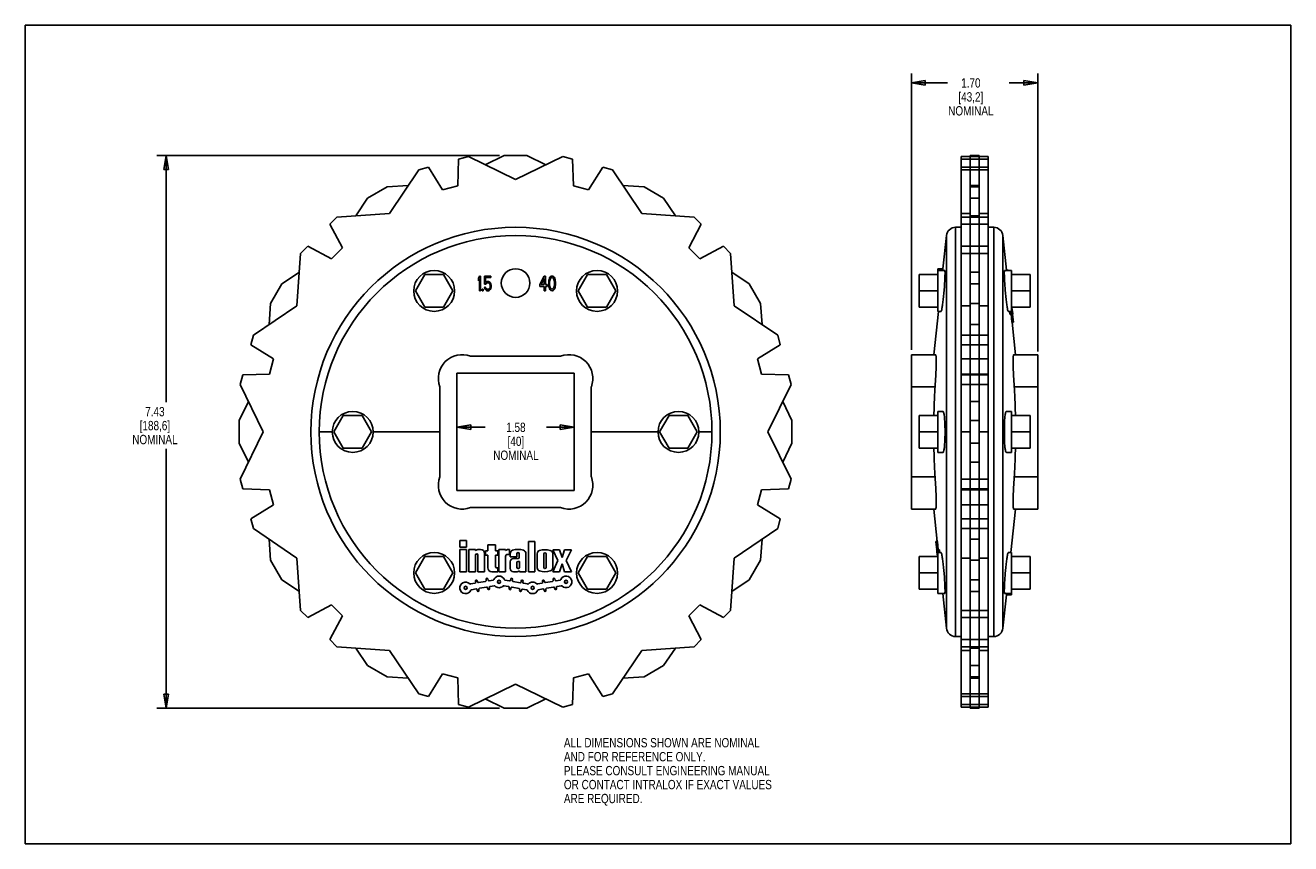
# Model space of a CAD drawing. Header units: inches. Extents: x 0 to 17, y 0 to 11.
import ezdxf

# ---------------------------------------------------------------- set-up
doc = ezdxf.new("R2010")
doc.units = ezdxf.units.IN
doc.header["$LTSCALE"] = 0.935
doc.header["$MEASUREMENT"] = 0
doc.layers.get('0').update_dxf_attribs({"linetype": 'CONTINUOUS'})
doc.layers.add('ALL_FEATURES', color=7, linetype='CONTINUOUS')
doc.layers.add('LOGO', color=7, linetype='CONTINUOUS')
doc.styles.get("Standard").update_dxf_attribs({"font": 'txt', "width": 0.8})
doc.dimstyles.new('DIMSTYLE_1', dxfattribs={"dimtxt": 0.125, "dimasz": 0.1875, "dimexe": 0.18, "dimexo": 0.0625, "dimgap": 0.09, "dimtad": 0, "dimtih": 1, "dimtoh": 1, "dimzin": 4, "dimdsep": 46, "dimtxsty": 'STANDARD', "dimblk": 'CLOSED', "dimblk1": 'CLOSED', "dimblk2": 'CLOSED', "dimcen": 0.09, "dimadec": 0, "dimazin": 0, "dimtp": 0.01, "dimtm": 0.01, "dimtfac": 1, "dimtofl": 0, "dimtmove": 0, "dimatfit": 3, "dimldrblk": 'CLOSED', "dimfxl": 1, "dimtolj": 1, "dimtzin": 4, "dimarcsym": 0})

# ---------------------------------------------------------------- blocks, each defined once
blk = doc.blocks.new('_CLOSED')
at = {"color": 0, "linetype": 'BYBLOCK'}
for p, q in [((0, 0), (-1, 0.167)), ((-1, 0.167), (-1, -0.167)), ((-1, -0.167), (0, 0)), ((-1, 0), (0, 0))]:
    blk.add_line(p, q, dxfattribs=at)
blk = doc.blocks.new('*D0')
at = {"color": 3, "linetype": 'CONTINUOUS'}
for p, q in [((5.799, 6.26), (5.799, 5.472)), ((7.374, 6.26), (7.374, 5.472)), ((5.799, 5.597), (6.178, 5.597)), ((7.374, 5.597), (7.003, 5.597))]:
    blk.add_line(p, q, dxfattribs=at)
at = {"color": 3, "linetype": 'CONTINUOUS', "xscale": 0.1875, "yscale": 0.1875, "zscale": 0.1875, "rotation": 180}
blk.add_blockref('_CLOSED', (5.799, 5.597), dxfattribs=at)
at = {"color": 3, "linetype": 'CONTINUOUS', "xscale": 0.1875, "yscale": 0.1875, "zscale": 0.1875}
blk.add_blockref('_CLOSED', (7.374, 5.597), dxfattribs=at)
at = {"color": 3, "linetype": 'CONTINUOUS', "insert": (6.591, 5.659), "char_height": 0.125, "width": 0.7, "attachment_point": 2, "line_spacing_factor": 0.9}
blk.add_mtext('1.58\\P[40]\\PNOMINAL', dxfattribs=at)
blk = doc.blocks.new('*D1')
at = {"color": 3, "linetype": 'CONTINUOUS'}
for p, q in [((6.372, 9.249), (1.766, 9.249)), ((1.891, 9.249), (1.891, 5.933)), ((1.891, 1.822), (1.891, 5.308)), ((6.372, 1.822), (1.766, 1.822))]:
    blk.add_line(p, q, dxfattribs=at)
at = {"color": 3, "linetype": 'CONTINUOUS', "xscale": 0.1875, "yscale": 0.1875, "zscale": 0.1875}
for p, rotation in [((1.891, 9.249), 90), ((1.891, 1.822), 270)]:
    blk.add_blockref('_CLOSED', p, dxfattribs=dict(at, rotation=rotation))
at = {"color": 3, "linetype": 'CONTINUOUS', "insert": (1.741, 5.87), "char_height": 0.125, "width": 0.7, "attachment_point": 2, "line_spacing_factor": 0.9}
blk.add_mtext('7.43\\P[188,6]\\PNOMINAL', dxfattribs=at)
blk = doc.blocks.new('*D2')
at = {"color": 3, "linetype": 'CONTINUOUS'}
for p, q in [((11.904, 6.636), (11.904, 10.351)), ((11.904, 10.226), (12.391, 10.226)), ((13.604, 10.226), (13.216, 10.226)), ((13.604, 6.615), (13.604, 10.351))]:
    blk.add_line(p, q, dxfattribs=at)
at = {"color": 3, "linetype": 'CONTINUOUS', "xscale": 0.1875, "yscale": 0.1875, "zscale": 0.1875, "rotation": 180}
blk.add_blockref('_CLOSED', (11.904, 10.226), dxfattribs=at)
at = {"color": 3, "linetype": 'CONTINUOUS', "xscale": 0.1875, "yscale": 0.1875, "zscale": 0.1875}
blk.add_blockref('_CLOSED', (13.604, 10.226), dxfattribs=at)
at = {"color": 3, "linetype": 'CONTINUOUS', "insert": (12.703, 10.288), "char_height": 0.125, "width": 0.7, "attachment_point": 2, "line_spacing_factor": 0.9}
blk.add_mtext('1.70\\P[43,2]\\PNOMINAL', dxfattribs=at)

msp = doc.modelspace()

# ---------------------------------------------------------------- linework, layer by layer
at = {"color": 7, "linetype": 'CONTINUOUS'}
for p, q in [((0, 0), (0, 11)), ((0, 11), (17, 11)), ((17, 0), (17, 11)), ((5.809, 8.841), (5.822, 9.201)), ((5.822, 9.201), (5.952, 9.236)), ((6.587, 8.926), (5.952, 9.236)), ((6.18, 9.124), (6.435, 9.249)), ((6.738, 9.249), (6.435, 9.249)), ((7.222, 9.236), (6.587, 8.926)), ((6.738, 9.249), (6.993, 9.124)), ((7.222, 9.236), (7.351, 9.201)), ((7.351, 9.201), (7.364, 8.841)), ((12.574, 6.312), (12.574, 9.236)), ((12.574, 9.236), (12.934, 9.236)), ((12.574, 9.201), (12.934, 9.201)), ((12.694, 6.312), (12.694, 9.249)), ((12.814, 9.249), (12.694, 9.249)), ((12.814, 6.312), (12.814, 9.249)), ((12.934, 9.236), (12.934, 6.312)), ((5.286, 9.057), (4.891, 8.472)), ((5.286, 9.057), (5.416, 9.092)), ((5.416, 9.092), (5.607, 8.787)), ((7.566, 8.787), (7.757, 9.092)), ((7.757, 9.092), (7.887, 9.057)), ((8.282, 8.472), (7.887, 9.057)), ((12.574, 9.092), (12.934, 9.092)), ((12.574, 9.057), (12.934, 9.057)), ((4.861, 8.827), (5.144, 8.847)), ((5.809, 8.841), (5.607, 8.787)), ((7.566, 8.787), (7.364, 8.841)), ((8.029, 8.847), (8.312, 8.827)), ((12.694, 8.847), (12.814, 8.847)), ((4.44, 8.44), (4.598, 8.675)), ((4.861, 8.827), (4.598, 8.675)), ((8.575, 8.675), (8.312, 8.827)), ((8.575, 8.675), (8.733, 8.44)), ((12.814, 8.827), (12.694, 8.827)), ((12.814, 8.675), (12.694, 8.675)), ((4.092, 8.328), (4.186, 8.422)), ((4.891, 8.472), (4.186, 8.422)), ((8.987, 8.422), (8.282, 8.472)), ((8.987, 8.422), (9.081, 8.328)), ((12.574, 8.472), (12.694, 8.472)), ((12.574, 8.422), (12.934, 8.422)), ((12.694, 8.44), (12.814, 8.44)), ((12.814, 8.472), (12.934, 8.472)), ((4.261, 8.01), (4.092, 8.328)), ((9.081, 8.328), (8.912, 8.01)), ((12.328, 7.728), (12.375, 8.173)), ((12.375, 2.897), (12.375, 8.173)), ((12.499, 2.785), (12.499, 8.285)), ((12.499, 8.285), (12.574, 8.285)), ((12.574, 8.328), (12.934, 8.328)), ((13.01, 8.285), (12.934, 8.285)), ((13.01, 2.785), (13.01, 8.285)), ((13.134, 2.897), (13.134, 8.173)), ((13.183, 7.709), (13.134, 8.173)), ((3.699, 7.935), (3.794, 8.03)), ((3.794, 8.03), (4.112, 7.861)), ((4.261, 8.01), (4.112, 7.861)), ((9.061, 7.861), (8.912, 8.01)), ((9.061, 7.861), (9.379, 8.03)), ((9.379, 8.03), (9.474, 7.935)), ((12.574, 8.03), (12.934, 8.03)), ((3.699, 7.935), (3.65, 7.231)), ((9.523, 7.231), (9.474, 7.935)), ((12.574, 7.935), (12.934, 7.935)), ((3.446, 7.523), (3.682, 7.682)), ((9.491, 7.682), (9.727, 7.523)), ((12.259, 7.155), (12.259, 7.705)), ((12.353, 7.705), (12.259, 7.705)), ((12.694, 7.682), (12.814, 7.682)), ((3.446, 7.523), (3.295, 7.261)), ((5.366, 7.649), (5.24, 7.43)), ((5.619, 7.649), (5.366, 7.649)), ((5.745, 7.43), (5.619, 7.649)), ((6.087, 7.601), (6.102, 7.63)), ((6.087, 7.566), (6.087, 7.601)), ((6.087, 7.566), (6.102, 7.596)), ((6.102, 7.63), (6.117, 7.63)), ((6.102, 7.43), (6.102, 7.596)), ((6.117, 7.43), (6.117, 7.63)), ((6.169, 7.52), (6.169, 7.63)), ((6.169, 7.63), (6.254, 7.63)), ((6.169, 7.52), (6.187, 7.52)), ((6.169, 7.481), (6.174, 7.464)), ((6.169, 7.481), (6.184, 7.481)), ((6.182, 7.541), (6.182, 7.609)), ((6.182, 7.609), (6.254, 7.609)), ((6.182, 7.541), (6.194, 7.554)), ((6.184, 7.481), (6.189, 7.464)), ((6.187, 7.52), (6.197, 7.532)), ((6.194, 7.554), (6.207, 7.558)), ((6.197, 7.532), (6.207, 7.537)), ((6.207, 7.558), (6.222, 7.558)), ((6.207, 7.537), (6.222, 7.537)), ((6.222, 7.558), (6.234, 7.554)), ((6.222, 7.537), (6.232, 7.532)), ((6.232, 7.532), (6.239, 7.524)), ((6.234, 7.554), (6.247, 7.541)), ((6.239, 7.524), (6.244, 7.511)), ((6.244, 7.511), (6.247, 7.498)), ((6.244, 7.477), (6.247, 7.49)), ((6.247, 7.541), (6.254, 7.524)), ((6.247, 7.49), (6.247, 7.498)), ((6.254, 7.609), (6.254, 7.63)), ((6.254, 7.524), (6.259, 7.503)), ((6.254, 7.464), (6.259, 7.486)), ((6.259, 7.486), (6.259, 7.503)), ((6.912, 7.515), (6.972, 7.63)), ((6.912, 7.515), (6.912, 7.49)), ((6.912, 7.49), (6.972, 7.49)), ((6.929, 7.515), (6.972, 7.596)), ((6.929, 7.515), (6.972, 7.515)), ((6.972, 7.63), (6.987, 7.63)), ((6.972, 7.596), (6.972, 7.515)), ((6.972, 7.49), (6.972, 7.43)), ((6.987, 7.63), (6.987, 7.515)), ((6.987, 7.515), (7.012, 7.515)), ((6.987, 7.49), (6.987, 7.43)), ((6.987, 7.49), (7.012, 7.49)), ((7.012, 7.515), (7.012, 7.49)), ((7.034, 7.571), (7.032, 7.549)), ((7.032, 7.549), (7.032, 7.511)), ((7.032, 7.511), (7.034, 7.49)), ((7.037, 7.583), (7.034, 7.571)), ((7.034, 7.49), (7.037, 7.477)), ((7.037, 7.583), (7.042, 7.601)), ((7.042, 7.601), (7.049, 7.613)), ((7.047, 7.571), (7.044, 7.545)), ((7.044, 7.545), (7.044, 7.515)), ((7.044, 7.515), (7.047, 7.49)), ((7.047, 7.571), (7.057, 7.596)), ((7.047, 7.49), (7.057, 7.464)), ((7.049, 7.613), (7.062, 7.626)), ((7.057, 7.596), (7.064, 7.605)), ((7.062, 7.626), (7.077, 7.63)), ((7.064, 7.605), (7.077, 7.609)), ((7.077, 7.63), (7.092, 7.626)), ((7.077, 7.609), (7.089, 7.605)), ((7.089, 7.605), (7.097, 7.596)), ((7.092, 7.626), (7.104, 7.613)), ((7.097, 7.596), (7.107, 7.571)), ((7.097, 7.464), (7.107, 7.49)), ((7.104, 7.613), (7.112, 7.601)), ((7.107, 7.571), (7.109, 7.545)), ((7.109, 7.515), (7.107, 7.49)), ((7.109, 7.545), (7.109, 7.515)), ((7.112, 7.601), (7.117, 7.583)), ((7.117, 7.583), (7.119, 7.571)), ((7.119, 7.49), (7.117, 7.477)), ((7.119, 7.571), (7.122, 7.549)), ((7.122, 7.511), (7.119, 7.49)), ((7.122, 7.549), (7.122, 7.511)), ((7.554, 7.649), (7.428, 7.43)), ((7.807, 7.649), (7.554, 7.649)), ((7.933, 7.43), (7.807, 7.649)), ((9.878, 7.261), (9.727, 7.523)), ((12.009, 7.212), (12.009, 7.649)), ((12.814, 7.523), (12.694, 7.523)), ((13.499, 7.212), (13.499, 7.649)), ((5.24, 7.43), (5.366, 7.212)), ((5.619, 7.212), (5.745, 7.43)), ((6.102, 7.43), (6.117, 7.43)), ((6.137, 7.43), (6.137, 7.452)), ((6.137, 7.452), (6.149, 7.452)), ((6.137, 7.43), (6.149, 7.43)), ((6.149, 7.43), (6.149, 7.452)), ((6.174, 7.464), (6.182, 7.447)), ((6.182, 7.447), (6.194, 7.435)), ((6.189, 7.464), (6.197, 7.456)), ((6.194, 7.435), (6.207, 7.43)), ((6.197, 7.456), (6.207, 7.452)), ((6.207, 7.452), (6.222, 7.452)), ((6.207, 7.43), (6.222, 7.43)), ((6.222, 7.452), (6.232, 7.456)), ((6.222, 7.43), (6.234, 7.435)), ((6.232, 7.456), (6.239, 7.464)), ((6.234, 7.435), (6.247, 7.447)), ((6.239, 7.464), (6.244, 7.477)), ((6.247, 7.447), (6.254, 7.464)), ((6.972, 7.43), (6.987, 7.43)), ((7.037, 7.477), (7.042, 7.46)), ((7.042, 7.46), (7.049, 7.447)), ((7.049, 7.447), (7.062, 7.435)), ((7.057, 7.464), (7.064, 7.456)), ((7.062, 7.435), (7.077, 7.43)), ((7.064, 7.456), (7.077, 7.452)), ((7.077, 7.452), (7.089, 7.456)), ((7.077, 7.43), (7.092, 7.435)), ((7.089, 7.456), (7.097, 7.464)), ((7.092, 7.435), (7.104, 7.447)), ((7.104, 7.447), (7.112, 7.46)), ((7.112, 7.46), (7.117, 7.477)), ((7.428, 7.43), (7.554, 7.212)), ((7.807, 7.212), (7.933, 7.43)), ((3.65, 7.231), (3.064, 6.836)), ((3.275, 6.978), (3.295, 7.261)), ((5.366, 7.212), (5.619, 7.212)), ((7.554, 7.212), (7.807, 7.212)), ((10.109, 6.836), (9.523, 7.231)), ((9.878, 7.261), (9.898, 6.978)), ((12.206, 6.573), (12.268, 7.155)), ((12.303, 7.155), (12.259, 7.155)), ((12.574, 7.231), (12.694, 7.231)), ((12.814, 7.261), (12.694, 7.261)), ((12.814, 7.231), (12.934, 7.231)), ((12.694, 6.978), (12.814, 6.978)), ((13.302, 6.573), (13.256, 7.011)), ((3.03, 6.706), (3.064, 6.836)), ((10.109, 6.836), (10.143, 6.706)), ((12.574, 6.836), (12.934, 6.836)), ((3.335, 6.515), (3.03, 6.706)), ((10.143, 6.706), (9.838, 6.515)), ((12.574, 6.706), (12.934, 6.706)), ((3.335, 6.515), (3.281, 6.312)), ((7.192, 6.553), (5.981, 6.553)), ((9.892, 6.312), (9.838, 6.515)), ((11.904, 4.497), (11.904, 6.573)), ((12.23, 6.573), (11.904, 6.573)), ((12.574, 6.515), (12.934, 6.515)), ((13.279, 6.573), (13.604, 6.573)), ((13.604, 6.573), (13.604, 4.497)), ((2.886, 6.17), (2.921, 6.3)), ((2.921, 6.3), (3.281, 6.312)), ((5.799, 6.323), (5.799, 4.748)), ((7.374, 6.323), (5.799, 6.323)), ((7.374, 4.748), (7.374, 6.323)), ((2.886, 6.17), (3.196, 5.535)), ((5.569, 6.141), (5.569, 4.93)), ((7.604, 4.93), (7.604, 6.141)), ((9.977, 5.535), (10.287, 6.17)), ((12.222, 6.141), (11.904, 6.141)), ((12.574, 4.9), (12.574, 6.17)), ((12.694, 6.17), (12.694, 5.942)), ((12.814, 5.942), (12.814, 6.17)), ((12.934, 6.17), (12.934, 4.9)), ((13.287, 6.141), (13.604, 6.141)), ((2.873, 5.687), (2.997, 5.942)), ((12.259, 5.26), (12.259, 5.81)), ((12.329, 5.81), (12.259, 5.81)), ((13.18, 5.81), (13.249, 5.81)), ((13.249, 5.81), (13.249, 5.26)), ((2.873, 5.687), (2.873, 5.384)), ((4.272, 5.754), (4.146, 5.535)), ((4.525, 5.754), (4.272, 5.754)), ((4.651, 5.535), (4.525, 5.754)), ((8.648, 5.754), (8.522, 5.535)), ((8.901, 5.754), (8.648, 5.754)), ((9.027, 5.535), (8.901, 5.754)), ((12.009, 5.317), (12.009, 5.754)), ((13.499, 5.317), (13.499, 5.754)), ((3.196, 5.535), (2.886, 4.9)), ((3.948, 5.535), (4.124, 5.535)), ((4.146, 5.535), (4.272, 5.317)), ((4.525, 5.317), (4.651, 5.535)), ((8.5, 5.535), (7.604, 5.535)), ((8.522, 5.535), (8.648, 5.317)), ((8.901, 5.317), (9.027, 5.535)), ((9.225, 5.535), (9.05, 5.535)), ((10.287, 4.9), (9.977, 5.535)), ((12.375, 5.535), (12.356, 5.535)), ((12.574, 5.535), (12.694, 5.535)), ((12.814, 5.535), (12.934, 5.535)), ((13.134, 5.535), (13.153, 5.535)), ((2.997, 5.129), (2.873, 5.384)), ((4.272, 5.317), (4.525, 5.317)), ((8.648, 5.317), (8.901, 5.317)), ((12.329, 5.26), (12.259, 5.26)), ((12.694, 5.129), (12.694, 4.9)), ((12.814, 4.9), (12.814, 5.129)), ((13.18, 5.26), (13.249, 5.26)), ((2.921, 4.771), (2.886, 4.9)), ((3.281, 4.758), (2.921, 4.771)), ((12.222, 4.93), (11.904, 4.93)), ((13.287, 4.93), (13.604, 4.93)), ((3.281, 4.758), (3.335, 4.555)), ((5.799, 4.748), (7.374, 4.748)), ((9.838, 4.555), (9.892, 4.758)), ((12.574, 1.835), (12.574, 4.758)), ((12.694, 1.822), (12.694, 4.758)), ((12.814, 1.822), (12.814, 4.758)), ((12.934, 4.758), (12.934, 1.835)), ((3.03, 4.365), (3.335, 4.555)), ((5.981, 4.518), (7.192, 4.518)), ((9.838, 4.555), (10.143, 4.365)), ((12.23, 4.497), (11.904, 4.497)), ((12.206, 4.497), (12.252, 4.06)), ((12.574, 4.555), (12.934, 4.555)), ((13.302, 4.497), (13.241, 3.915)), ((13.279, 4.497), (13.604, 4.497)), ((3.064, 4.235), (3.03, 4.365)), ((10.143, 4.365), (10.109, 4.235)), ((12.574, 4.365), (12.934, 4.365)), ((3.064, 4.235), (3.65, 3.84)), ((3.295, 3.81), (3.275, 4.093)), ((9.523, 3.84), (10.109, 4.235)), ((9.898, 4.093), (9.878, 3.81)), ((12.574, 4.235), (12.934, 4.235)), ((12.694, 4.093), (12.814, 4.093)), ((13.206, 3.915), (13.249, 3.915)), ((13.249, 3.915), (13.249, 3.365)), ((3.295, 3.81), (3.446, 3.547)), ((3.65, 3.84), (3.699, 3.135)), ((5.366, 3.859), (5.24, 3.64)), ((5.619, 3.859), (5.366, 3.859)), ((5.745, 3.64), (5.619, 3.859)), ((7.554, 3.859), (7.428, 3.64)), ((7.807, 3.859), (7.554, 3.859)), ((7.933, 3.64), (7.807, 3.859)), ((9.474, 3.135), (9.523, 3.84)), ((9.727, 3.547), (9.878, 3.81)), ((12.009, 3.422), (12.009, 3.859)), ((12.574, 3.84), (12.694, 3.84)), ((12.814, 3.81), (12.694, 3.81)), ((12.814, 3.84), (12.934, 3.84)), ((13.499, 3.422), (13.499, 3.859)), ((5.24, 3.64), (5.366, 3.422)), ((5.619, 3.422), (5.745, 3.64)), ((7.428, 3.64), (7.554, 3.422)), ((7.807, 3.422), (7.933, 3.64)), ((3.682, 3.389), (3.446, 3.547)), ((5.366, 3.422), (5.619, 3.422)), ((7.554, 3.422), (7.807, 3.422)), ((9.727, 3.547), (9.491, 3.389)), ((12.814, 3.547), (12.694, 3.547)), ((12.326, 3.361), (12.375, 2.897)), ((12.694, 3.389), (12.814, 3.389)), ((13.181, 3.343), (13.134, 2.897)), ((13.156, 3.365), (13.249, 3.365)), ((3.794, 3.04), (3.699, 3.135)), ((4.112, 3.209), (3.794, 3.04)), ((4.092, 2.743), (4.261, 3.061)), ((4.112, 3.209), (4.261, 3.061)), ((8.912, 3.061), (9.061, 3.209)), ((8.912, 3.061), (9.081, 2.743)), ((9.379, 3.04), (9.061, 3.209)), ((9.474, 3.135), (9.379, 3.04)), ((12.574, 3.135), (12.934, 3.135)), ((12.574, 3.04), (12.934, 3.04)), ((4.186, 2.648), (4.092, 2.743)), ((9.081, 2.743), (8.987, 2.648)), ((12.499, 2.785), (12.574, 2.785)), ((12.574, 2.743), (12.934, 2.743)), ((13.01, 2.785), (12.934, 2.785)), ((4.186, 2.648), (4.891, 2.599)), ((4.598, 2.395), (4.44, 2.63)), ((4.891, 2.599), (5.286, 2.013)), ((7.887, 2.013), (8.282, 2.599)), ((8.282, 2.599), (8.987, 2.648)), ((8.733, 2.63), (8.575, 2.395)), ((12.574, 2.648), (12.934, 2.648)), ((12.574, 2.599), (12.694, 2.599)), ((12.694, 2.63), (12.814, 2.63)), ((12.814, 2.599), (12.934, 2.599)), ((4.598, 2.395), (4.861, 2.244)), ((8.312, 2.244), (8.575, 2.395)), ((12.814, 2.395), (12.694, 2.395)), ((5.144, 2.224), (4.861, 2.244)), ((5.607, 2.284), (5.416, 1.978)), ((5.607, 2.284), (5.809, 2.229)), ((5.822, 1.87), (5.809, 2.229)), ((7.364, 2.229), (7.351, 1.87)), ((7.364, 2.229), (7.566, 2.284)), ((7.757, 1.978), (7.566, 2.284)), ((8.312, 2.244), (8.029, 2.224)), ((12.814, 2.244), (12.694, 2.244)), ((12.694, 2.224), (12.814, 2.224)), ((5.952, 1.835), (6.587, 2.145)), ((6.587, 2.145), (7.222, 1.835)), ((5.416, 1.978), (5.286, 2.013)), ((6.435, 1.822), (6.18, 1.946)), ((6.993, 1.946), (6.738, 1.822)), ((7.887, 2.013), (7.757, 1.978)), ((12.574, 2.013), (12.934, 2.013)), ((12.574, 1.978), (12.934, 1.978)), ((5.952, 1.835), (5.822, 1.87)), ((6.435, 1.822), (6.738, 1.822)), ((7.351, 1.87), (7.222, 1.835)), ((12.574, 1.87), (12.934, 1.87)), ((12.574, 1.835), (12.934, 1.835)), ((12.814, 1.822), (12.694, 1.822)), ((0, 0), (17, 0))]:
    msp.add_line(p, q, dxfattribs=at)
for centre, radius in [((6.587, 5.535), 2.75), ((6.587, 5.535), 2.638), ((7.681, 7.43), 0.275), ((8.775, 5.535), 0.275)]:
    msp.add_circle(centre, radius, dxfattribs=at)
for centre, radius, start, end in [((12.499, 8.16), 0.125, 90, 174), ((13.01, 8.16), 0.125, 6, 90), ((5.869, 6.253), 0.32, 69.3801, 200.6199), ((7.305, 6.253), 0.32, 339.3801, 110.6199), ((5.869, 4.817), 0.32, 159.3801, 290.6199), ((7.305, 4.817), 0.32, 249.3801, 20.6199), ((12.499, 2.91), 0.125, 186, 270), ((13.01, 2.91), 0.125, 270, 354)]:
    msp.add_arc(centre, radius, start, end, dxfattribs=at)
for points, knots in [([(12.303, 7.155), (12.304, 7.155), (12.307, 7.161), (12.31, 7.17), (12.313, 7.187), (12.318, 7.209), (12.322, 7.237), (12.326, 7.27), (12.331, 7.307), (12.335, 7.346), (12.339, 7.388), (12.343, 7.431), (12.347, 7.473), (12.35, 7.515), (12.352, 7.555), (12.354, 7.591), (12.355, 7.623), (12.356, 7.651), (12.356, 7.673), (12.356, 7.69), (12.355, 7.699), (12.354, 7.705), (12.353, 7.705)], [0, 0, 0, 0, 0.007958, 0.027105, 0.057649, 0.099012, 0.150242, 0.210103, 0.277131, 0.349653, 0.42584, 0.503865, 0.581696, 0.657529, 0.729407, 0.795646, 0.854621, 0.904919, 0.945354, 0.974976, 0.993155, 1, 1, 1, 1]), ([(12.222, 6.141), (12.223, 6.155), (12.225, 6.185), (12.229, 6.23), (12.231, 6.276), (12.234, 6.321), (12.235, 6.364), (12.237, 6.406), (12.237, 6.444), (12.238, 6.478), (12.238, 6.508), (12.237, 6.532), (12.236, 6.552), (12.234, 6.563), (12.233, 6.572), (12.23, 6.573), (12.23, 6.573)], [0, 0, 0, 0, 0.101567, 0.206228, 0.311903, 0.416486, 0.517743, 0.613674, 0.702321, 0.781892, 0.850805, 0.907697, 0.951449, 0.981279, 0.997022, 1, 1, 1, 1]), ([(13.279, 6.573), (13.278, 6.573), (13.275, 6.572), (13.275, 6.563), (13.273, 6.552), (13.272, 6.532), (13.271, 6.508), (13.271, 6.478), (13.271, 6.444), (13.272, 6.405), (13.273, 6.364), (13.275, 6.32), (13.277, 6.275), (13.28, 6.23), (13.283, 6.185), (13.286, 6.155), (13.287, 6.141)], [0, 0, 0, 0, 0.002995, 0.018801, 0.048727, 0.092589, 0.149585, 0.218582, 0.298203, 0.386856, 0.482739, 0.583897, 0.688354, 0.793903, 0.898471, 1, 1, 1, 1]), ([(12.222, 6.141), (12.22, 6.107), (12.217, 6.039), (12.212, 5.938), (12.209, 5.843), (12.207, 5.782), (12.207, 5.754)], [0, 0, 0, 0, 0.264468, 0.524044, 0.782369, 1, 1, 1, 1]), ([(13.302, 5.754), (13.301, 5.782), (13.3, 5.843), (13.297, 5.938), (13.292, 6.039), (13.289, 6.107), (13.287, 6.141)], [0, 0, 0, 0, 0.217743, 0.476069, 0.735604, 1, 1, 1, 1]), ([(12.356, 5.535), (12.356, 5.55), (12.356, 5.578), (12.355, 5.619), (12.354, 5.659), (12.351, 5.695), (12.349, 5.728), (12.346, 5.756), (12.342, 5.778), (12.338, 5.795), (12.335, 5.805), (12.331, 5.81), (12.329, 5.81)], [0, 0, 0, 0, 0.15373, 0.303738, 0.446411, 0.578314, 0.696269, 0.797445, 0.879464, 0.940547, 0.979907, 1, 1, 1, 1]), ([(13.18, 5.81), (13.178, 5.81), (13.173, 5.805), (13.17, 5.795), (13.166, 5.778), (13.163, 5.756), (13.16, 5.728), (13.157, 5.695), (13.155, 5.659), (13.154, 5.619), (13.153, 5.578), (13.153, 5.55), (13.153, 5.535)], [0, 0, 0, 0, 0.020084, 0.059436, 0.120524, 0.202563, 0.303772, 0.421762, 0.55369, 0.696365, 0.84634, 1, 1, 1, 1]), ([(12.329, 5.26), (12.331, 5.26), (12.335, 5.265), (12.338, 5.276), (12.342, 5.292), (12.346, 5.315), (12.349, 5.343), (12.351, 5.375), (12.354, 5.412), (12.355, 5.451), (12.356, 5.493), (12.356, 5.521), (12.356, 5.535)], [0, 0, 0, 0, 0.020084, 0.059436, 0.120524, 0.202563, 0.303772, 0.421762, 0.55369, 0.696365, 0.84634, 1, 1, 1, 1]), ([(13.153, 5.535), (13.153, 5.521), (13.153, 5.493), (13.154, 5.451), (13.155, 5.412), (13.157, 5.375), (13.16, 5.343), (13.163, 5.315), (13.166, 5.292), (13.17, 5.276), (13.173, 5.265), (13.178, 5.26), (13.18, 5.26)], [0, 0, 0, 0, 0.15373, 0.303738, 0.446411, 0.578314, 0.696269, 0.797445, 0.879464, 0.940547, 0.979907, 1, 1, 1, 1]), ([(12.207, 5.317), (12.207, 5.289), (12.209, 5.227), (12.212, 5.132), (12.217, 5.032), (12.22, 4.964), (12.222, 4.93)], [0, 0, 0, 0, 0.217743, 0.476069, 0.735604, 1, 1, 1, 1]), ([(13.287, 4.93), (13.289, 4.964), (13.292, 5.032), (13.297, 5.132), (13.3, 5.227), (13.301, 5.289), (13.302, 5.317)], [0, 0, 0, 0, 0.264468, 0.524044, 0.782369, 1, 1, 1, 1]), ([(12.23, 4.498), (12.23, 4.498), (12.233, 4.498), (12.234, 4.508), (12.236, 4.519), (12.237, 4.539), (12.238, 4.563), (12.238, 4.593), (12.237, 4.627), (12.237, 4.665), (12.235, 4.707), (12.234, 4.75), (12.231, 4.795), (12.229, 4.841), (12.225, 4.886), (12.223, 4.915), (12.222, 4.93)], [0, 0, 0, 0, 0.002995, 0.018801, 0.048727, 0.092589, 0.149585, 0.218582, 0.298203, 0.386856, 0.482739, 0.583897, 0.688354, 0.793903, 0.898471, 1, 1, 1, 1]), ([(13.287, 4.93), (13.286, 4.915), (13.283, 4.886), (13.28, 4.841), (13.277, 4.795), (13.275, 4.75), (13.273, 4.706), (13.272, 4.665), (13.271, 4.627), (13.271, 4.592), (13.271, 4.563), (13.272, 4.538), (13.273, 4.519), (13.275, 4.508), (13.275, 4.498), (13.278, 4.498), (13.279, 4.498)], [0, 0, 0, 0, 0.101567, 0.206228, 0.311903, 0.416486, 0.517743, 0.613674, 0.702321, 0.781892, 0.850805, 0.907697, 0.951449, 0.981279, 0.997022, 1, 1, 1, 1]), ([(13.206, 3.915), (13.204, 3.915), (13.202, 3.909), (13.199, 3.9), (13.195, 3.883), (13.191, 3.861), (13.187, 3.833), (13.182, 3.801), (13.178, 3.764), (13.174, 3.724), (13.169, 3.683), (13.166, 3.64), (13.162, 3.597), (13.159, 3.556), (13.157, 3.516), (13.155, 3.48), (13.153, 3.447), (13.153, 3.419), (13.152, 3.398), (13.153, 3.38), (13.154, 3.372), (13.155, 3.365), (13.156, 3.365)], [0, 0, 0, 0, 0.007958, 0.027105, 0.057649, 0.099012, 0.150242, 0.210103, 0.277131, 0.349653, 0.42584, 0.503865, 0.581696, 0.657529, 0.729407, 0.795646, 0.854621, 0.904919, 0.945354, 0.974976, 0.993155, 1, 1, 1, 1])]:
    msp.add_open_spline(points, degree=3, knots=knots, dxfattribs=at)
at = {"layer": 'ALL_FEATURES', "color": 7, "linetype": 'CONTINUOUS'}
for p, q in [((12.259, 7.705), (12.259, 7.728)), ((12.328, 7.728), (12.259, 7.728)), ((12.326, 7.705), (12.328, 7.728)), ((13.156, 7.705), (13.249, 7.705)), ((13.249, 7.705), (13.249, 7.155)), ((12.259, 7.649), (12.009, 7.649)), ((13.499, 7.649), (13.249, 7.649)), ((12.259, 7.43), (12.009, 7.43)), ((13.499, 7.43), (13.249, 7.43)), ((12.259, 7.212), (12.009, 7.212)), ((13.206, 7.155), (13.249, 7.155)), ((13.499, 7.212), (13.249, 7.212)), ((9.892, 6.312), (10.252, 6.3)), ((10.252, 6.3), (10.287, 6.17)), ((12.574, 6.312), (12.574, 6.17)), ((12.574, 6.312), (12.934, 6.312)), ((12.574, 6.3), (12.934, 6.3)), ((12.694, 4.758), (12.694, 6.312)), ((12.814, 4.758), (12.814, 6.312)), ((12.934, 6.312), (12.934, 6.17)), ((12.574, 6.17), (12.934, 6.17)), ((10.176, 5.942), (10.3, 5.687)), ((12.694, 5.942), (12.814, 5.942)), ((10.3, 5.384), (10.3, 5.687)), ((12.259, 5.754), (12.009, 5.754)), ((12.814, 5.687), (12.694, 5.687)), ((13.499, 5.754), (13.249, 5.754)), ((4.674, 5.535), (5.569, 5.535)), ((12.259, 5.535), (12.009, 5.535)), ((13.499, 5.535), (13.249, 5.535)), ((10.3, 5.384), (10.176, 5.129)), ((12.259, 5.317), (12.009, 5.317)), ((12.814, 5.384), (12.694, 5.384)), ((13.499, 5.317), (13.249, 5.317)), ((12.694, 5.129), (12.814, 5.129)), ((10.252, 4.771), (9.892, 4.758)), ((10.287, 4.9), (10.252, 4.771)), ((12.574, 4.9), (12.934, 4.9)), ((12.574, 4.9), (12.574, 4.758)), ((12.574, 4.771), (12.934, 4.771)), ((12.934, 4.9), (12.934, 4.758)), ((12.574, 4.758), (12.934, 4.758)), ((12.303, 3.915), (12.259, 3.915)), ((12.259, 3.365), (12.259, 3.915)), ((12.259, 3.859), (12.009, 3.859)), ((13.499, 3.859), (13.249, 3.859)), ((12.259, 3.64), (12.009, 3.64)), ((13.499, 3.64), (13.249, 3.64)), ((12.259, 3.422), (12.009, 3.422)), ((13.499, 3.422), (13.249, 3.422)), ((12.353, 3.365), (12.259, 3.365)), ((13.183, 3.365), (13.181, 3.343)), ((13.181, 3.343), (13.249, 3.343)), ((13.249, 3.365), (13.249, 3.343))]:
    msp.add_line(p, q, dxfattribs=at)
for centre, radius in [((5.493, 7.43), 0.275), ((6.587, 7.535), 0.192), ((4.399, 5.535), 0.275), ((5.493, 3.64), 0.275), ((7.681, 3.64), 0.275)]:
    msp.add_circle(centre, radius, dxfattribs=at)
for points in [[(13.156, 7.705), (13.155, 7.705), (13.154, 7.699), (13.153, 7.69), (13.152, 7.673), (13.153, 7.651), (13.153, 7.623), (13.155, 7.591), (13.157, 7.555), (13.159, 7.515), (13.162, 7.474), (13.166, 7.431), (13.169, 7.388), (13.174, 7.346), (13.178, 7.307), (13.182, 7.27), (13.187, 7.238), (13.191, 7.21), (13.195, 7.187), (13.199, 7.17), (13.202, 7.161), (13.204, 7.155), (13.206, 7.155)], [(12.353, 3.365), (12.354, 3.365), (12.355, 3.372), (12.356, 3.38), (12.356, 3.398), (12.356, 3.419), (12.355, 3.447), (12.354, 3.48), (12.352, 3.516), (12.35, 3.555), (12.347, 3.597), (12.343, 3.64), (12.339, 3.682), (12.335, 3.724), (12.331, 3.764), (12.326, 3.8), (12.322, 3.833), (12.318, 3.861), (12.313, 3.883), (12.31, 3.9), (12.307, 3.909), (12.304, 3.915), (12.303, 3.915)]]:
    msp.add_open_spline(points, degree=3, knots=[0, 0, 0, 0, 0.00685, 0.025048, 0.054698, 0.09516, 0.145461, 0.204405, 0.270577, 0.34236, 0.418081, 0.495798, 0.573729, 0.649859, 0.722371, 0.789438, 0.849382, 0.900727, 0.942207, 0.97284, 0.992032, 1, 1, 1, 1], dxfattribs=at)
at = {"layer": 'LOGO', "color": 7, "linetype": 'CONTINUOUS'}
for p, q in [((13.182, 7.709), (13.202, 7.709)), ((13.182, 7.709), (13.182, 7.705)), ((13.227, 7.118), (13.225, 7.155)), ((13.247, 7.118), (13.245, 7.155)), ((13.251, 7.118), (13.248, 7.155)), ((13.252, 7.172), (13.249, 7.195)), ((13.249, 7.185), (13.251, 7.172)), ((13.254, 7.175), (13.25, 7.212)), ((13.254, 7.119), (13.25, 7.155)), ((13.255, 7.175), (13.251, 7.212)), ((13.251, 7.172), (13.252, 7.172)), ((13.251, 7.172), (13.252, 7.166)), ((13.252, 7.166), (13.253, 7.156)), ((13.256, 7.176), (13.253, 7.212)), ((13.257, 7.176), (13.253, 7.212)), ((13.253, 7.212), (13.253, 7.212)), ((13.253, 7.156), (13.256, 7.129)), ((13.258, 7.176), (13.254, 7.212)), ((13.254, 7.212), (13.254, 7.212)), ((13.254, 7.175), (13.255, 7.175)), ((13.259, 7.176), (13.255, 7.212)), ((13.258, 7.176), (13.255, 7.212)), ((13.259, 7.176), (13.255, 7.212)), ((13.257, 7.172), (13.256, 7.176)), ((13.257, 7.172), (13.257, 7.176)), ((13.259, 7.161), (13.257, 7.172)), ((13.259, 7.172), (13.258, 7.176)), ((13.259, 7.172), (13.258, 7.176)), ((13.259, 7.172), (13.259, 7.176)), ((13.259, 7.172), (13.259, 7.176)), ((13.259, 7.172), (13.26, 7.168)), ((13.26, 7.161), (13.259, 7.172)), ((13.259, 7.17), (13.259, 7.172)), ((13.262, 7.129), (13.259, 7.161)), ((13.26, 7.168), (13.261, 7.157)), ((13.261, 7.157), (13.26, 7.168)), ((13.263, 7.13), (13.26, 7.161)), ((13.265, 7.119), (13.261, 7.157)), ((13.227, 7.118), (13.26, 7.118)), ((13.243, 7.118), (13.243, 7.119)), ((13.243, 7.117), (13.243, 7.118)), ((13.254, 7.01), (13.243, 7.117)), ((13.254, 7.118), (13.254, 7.119)), ((13.254, 7.01), (13.275, 7.01)), ((13.256, 7.129), (13.257, 7.129)), ((13.256, 7.129), (13.257, 7.119)), ((13.257, 7.119), (13.257, 7.118)), ((13.258, 6.995), (13.263, 6.995)), ((13.263, 7.119), (13.262, 7.129)), ((13.262, 7.01), (13.263, 6.995)), ((13.264, 7.119), (13.263, 7.13)), ((13.263, 7.127), (13.264, 7.127)), ((13.274, 7.01), (13.263, 7.119)), ((13.264, 7.127), (13.265, 7.115)), ((13.275, 7.01), (13.264, 7.119)), ((13.264, 7.115), (13.265, 7.115)), ((5.927, 4.075), (5.837, 4.075)), ((5.837, 3.985), (5.837, 4.075)), ((5.927, 3.985), (5.837, 3.985)), ((5.927, 3.955), (5.837, 3.955)), ((5.837, 3.655), (5.837, 3.955)), ((5.927, 3.985), (5.927, 4.075)), ((5.927, 3.655), (5.927, 3.955)), ((6.05, 3.955), (5.96, 3.955)), ((5.96, 3.655), (5.96, 3.955)), ((6.05, 3.939), (6.05, 3.955)), ((6.116, 3.955), (6.089, 3.955)), ((6.212, 3.937), (6.182, 3.937)), ((6.182, 3.877), (6.182, 3.937)), ((6.317, 4.015), (6.212, 4.015)), ((6.212, 3.937), (6.212, 4.015)), ((6.317, 3.937), (6.317, 4.015)), ((6.347, 3.937), (6.317, 3.937)), ((6.347, 3.877), (6.347, 3.937)), ((6.452, 3.955), (6.362, 3.955)), ((6.362, 3.655), (6.362, 3.955)), ((6.452, 3.941), (6.452, 3.955)), ((6.503, 3.955), (6.488, 3.955)), ((6.503, 3.889), (6.503, 3.955)), ((6.845, 4.06), (6.758, 4.06)), ((6.758, 4.06), (6.758, 3.655)), ((6.845, 4.06), (6.845, 3.655)), ((7.178, 3.952), (7.085, 3.952)), ((7.156, 3.805), (7.085, 3.952)), ((7.178, 3.952), (7.211, 3.848)), ((7.244, 3.952), (7.211, 3.848)), ((7.337, 3.952), (7.244, 3.952)), ((7.337, 3.952), (7.265, 3.805)), ((12.255, 4.06), (12.233, 4.06)), ((12.233, 4.06), (12.245, 3.952)), ((12.235, 4.06), (12.246, 3.952)), ((12.244, 3.955), (12.243, 3.955)), ((12.245, 3.944), (12.243, 3.955)), ((12.244, 3.952), (12.248, 3.913)), ((12.245, 3.952), (12.246, 3.941)), ((12.245, 3.944), (12.245, 3.944)), ((12.251, 4.075), (12.246, 4.075)), ((12.247, 4.06), (12.246, 4.075)), ((12.246, 3.952), (12.247, 3.941)), ((12.246, 3.941), (12.249, 3.91)), ((12.247, 3.941), (12.25, 3.91)), ((12.249, 3.903), (12.248, 3.913)), ((12.248, 3.913), (12.249, 3.903)), ((12.281, 3.952), (12.249, 3.952)), ((12.25, 3.91), (12.251, 3.898)), ((12.253, 3.941), (12.252, 3.952)), ((12.252, 3.952), (12.252, 3.952)), ((12.253, 3.941), (12.252, 3.941)), ((12.256, 3.915), (12.253, 3.941)), ((12.255, 4.06), (12.266, 3.953)), ((12.255, 3.952), (12.255, 3.952)), ((12.255, 3.952), (12.259, 3.915)), ((12.257, 3.904), (12.256, 3.915)), ((12.257, 3.952), (12.26, 3.916)), ((12.261, 3.952), (12.264, 3.916)), ((12.266, 3.953), (12.266, 3.953)), ((12.266, 3.953), (12.266, 3.952)), ((12.281, 3.952), (12.284, 3.915)), ((6.05, 3.655), (6.05, 3.88)), ((6.08, 3.655), (6.08, 3.88)), ((6.17, 3.655), (6.17, 3.901)), ((6.212, 3.877), (6.182, 3.877)), ((6.212, 3.709), (6.212, 3.877)), ((6.347, 3.877), (6.317, 3.877)), ((6.317, 3.724), (6.317, 3.877)), ((6.452, 3.655), (6.452, 3.862)), ((6.503, 3.889), (6.479, 3.889)), ((6.515, 3.856), (6.515, 3.901)), ((6.605, 3.856), (6.515, 3.856)), ((6.515, 3.7), (6.515, 3.787)), ((6.62, 3.832), (6.56, 3.832)), ((6.605, 3.898), (6.605, 3.856)), ((6.605, 3.778), (6.605, 3.715)), ((6.638, 3.793), (6.62, 3.793)), ((6.635, 3.898), (6.635, 3.847)), ((6.638, 3.793), (6.638, 3.712)), ((6.725, 3.901), (6.725, 3.655)), ((6.878, 3.898), (6.878, 3.709)), ((6.966, 3.895), (6.966, 3.712)), ((6.996, 3.895), (6.996, 3.712)), ((7.085, 3.898), (7.085, 3.709)), ((7.156, 3.805), (7.085, 3.655)), ((7.211, 3.76), (7.178, 3.655)), ((7.211, 3.76), (7.244, 3.655)), ((7.337, 3.655), (7.265, 3.805)), ((12.249, 3.91), (12.25, 3.898)), ((12.249, 3.898), (12.249, 3.903)), ((12.249, 3.898), (12.25, 3.895)), ((12.249, 3.898), (12.25, 3.895)), ((12.25, 3.901), (12.25, 3.898)), ((12.25, 3.898), (12.251, 3.895)), ((12.25, 3.898), (12.25, 3.895)), ((12.25, 3.895), (12.253, 3.859)), ((12.25, 3.895), (12.254, 3.859)), ((12.25, 3.895), (12.253, 3.859)), ((12.251, 3.898), (12.252, 3.895)), ((12.251, 3.895), (12.254, 3.859)), ((12.252, 3.898), (12.252, 3.895)), ((12.252, 3.895), (12.256, 3.859)), ((12.252, 3.895), (12.255, 3.859)), ((12.255, 3.895), (12.254, 3.895)), ((12.254, 3.895), (12.258, 3.859)), ((12.254, 3.859), (12.254, 3.858)), ((12.255, 3.895), (12.259, 3.859)), ((12.255, 3.859), (12.256, 3.859)), ((12.258, 3.898), (12.257, 3.904)), ((12.258, 3.898), (12.257, 3.898)), ((12.257, 3.898), (12.259, 3.875)), ((12.259, 3.886), (12.258, 3.898)), ((5.927, 3.655), (5.837, 3.655)), ((6.05, 3.655), (5.96, 3.655)), ((6.17, 3.655), (6.08, 3.655)), ((6.347, 3.655), (6.266, 3.655)), ((6.347, 3.709), (6.332, 3.709)), ((6.347, 3.655), (6.347, 3.709)), ((6.452, 3.655), (6.362, 3.655)), ((6.607, 3.655), (6.56, 3.655)), ((6.626, 3.7), (6.62, 3.7)), ((6.638, 3.667), (6.638, 3.655)), ((6.725, 3.655), (6.638, 3.655)), ((6.845, 3.655), (6.758, 3.655)), ((7.178, 3.655), (7.085, 3.655)), ((7.337, 3.655), (7.244, 3.655)), ((6.042, 3.501), (5.981, 3.491)), ((6.055, 3.424), (5.994, 3.414)), ((6.051, 3.515), (6.049, 3.53)), ((6.072, 3.4), (6.069, 3.415)), ((6.075, 3.519), (6.072, 3.534)), ((6.183, 3.526), (6.089, 3.51)), ((6.095, 3.404), (6.093, 3.419)), ((6.197, 3.45), (6.102, 3.433)), ((6.193, 3.54), (6.191, 3.555)), ((6.213, 3.425), (6.211, 3.44)), ((6.217, 3.544), (6.214, 3.559)), ((6.285, 3.544), (6.231, 3.535)), ((6.237, 3.429), (6.235, 3.444)), ((6.298, 3.467), (6.244, 3.458)), ((6.492, 3.457), (6.431, 3.467)), ((6.505, 3.533), (6.444, 3.544)), ((6.501, 3.443), (6.499, 3.428)), ((6.522, 3.558), (6.519, 3.543)), ((6.525, 3.439), (6.522, 3.424)), ((6.633, 3.432), (6.539, 3.448)), ((6.545, 3.554), (6.543, 3.539)), ((6.647, 3.508), (6.552, 3.525)), ((6.643, 3.418), (6.641, 3.403)), ((6.663, 3.533), (6.661, 3.518)), ((6.667, 3.414), (6.664, 3.399)), ((6.735, 3.414), (6.681, 3.423)), ((6.687, 3.529), (6.685, 3.514)), ((6.748, 3.491), (6.694, 3.5)), ((6.942, 3.501), (6.881, 3.491)), ((6.955, 3.424), (6.894, 3.414)), ((6.949, 3.53), (6.951, 3.515)), ((6.969, 3.415), (6.972, 3.4)), ((6.972, 3.534), (6.975, 3.519)), ((7.083, 3.526), (6.989, 3.51)), ((6.993, 3.419), (6.995, 3.404)), ((7.097, 3.45), (7.002, 3.433)), ((7.091, 3.555), (7.093, 3.54)), ((7.111, 3.44), (7.113, 3.425)), ((7.114, 3.559), (7.117, 3.544)), ((7.185, 3.544), (7.131, 3.535)), ((7.135, 3.444), (7.137, 3.429)), ((7.198, 3.467), (7.144, 3.458)), ((12.327, 3.361), (12.307, 3.361)), ((12.327, 3.361), (12.327, 3.365))]:
    msp.add_line(p, q, dxfattribs=at)
for centre in [(5.915, 3.439), (6.365, 3.519), (6.815, 3.439), (7.265, 3.519)]:
    msp.add_circle(centre, 0.021, dxfattribs=at)
for centre, radius, start, end in [((14.71, 7.319), 1.465, 185.7399, 186.1107), ((10.877, 6.926), 2.393, 5.6821, 5.9097), ((17.233, 7.584), 3.995, 185.95, 186.4332), ((14.445, 7.27), 1.19, 186.4615, 186.779), ((13.64, 7.174), 0.379, 186.7698, 187.1912), ((6.089, 3.901), 0.054, 90, 136.2383), ((6.116, 3.901), 0.054, 0, 90), ((6.488, 3.901), 0.054, 90, 132.7486), ((6.56, 3.901), 0.045, 107.9202, 180), ((6.62, 3.715), 0.24, 72.0798, 107.9202), ((6.62, 3.898), 0.015, 0, 180), ((6.68, 3.901), 0.045, 0, 72.0798), ((6.923, 3.898), 0.045, 107.4576, 180), ((6.981, 3.712), 0.24, 72.5424, 107.4576), ((6.981, 3.895), 0.015, 0, 180), ((7.04, 3.898), 0.045, 0, 72.5424), ((11.869, 3.896), 0.379, 6.7698, 7.1912), ((11.063, 3.8), 1.19, 6.4615, 6.779), ((8.276, 3.487), 3.995, 5.95, 6.4332), ((6.065, 3.88), 0.015, 0, 180), ((6.479, 3.862), 0.027, 90, 180), ((6.56, 3.787), 0.045, 90, 180), ((6.62, 3.778), 0.015, 90, 180), ((6.62, 3.847), 0.015, 270, 360), ((14.632, 4.145), 2.393, 185.6821, 185.9097), ((10.799, 3.752), 1.465, 5.7399, 6.1107), ((6.266, 3.709), 0.054, 180, 270), ((6.365, 3.519), 0.078, 24.5181, 155.4819), ((6.332, 3.724), 0.015, 180, 270), ((6.56, 3.7), 0.045, 180, 270), ((6.62, 3.715), 0.015, 180, 270), ((6.607, 3.7), 0.045, 270, 312.8334), ((6.626, 3.712), 0.012, 270, 360), ((6.923, 3.709), 0.045, 180, 252.5424), ((6.981, 3.895), 0.24, 252.5424, 287.4576), ((6.981, 3.712), 0.015, 180, 360), ((7.04, 3.709), 0.045, 287.4576, 360), ((7.265, 3.519), 0.078, 224.5181, 155.4819), ((5.915, 3.439), 0.078, 44.5181, 335.4819), ((5.979, 3.502), 0.012, 224.5181, 280), ((5.996, 3.402), 0.012, 100, 155.4819), ((6.04, 3.513), 0.012, 280, 10), ((6.061, 3.532), 0.012, 10, 190), ((6.057, 3.413), 0.012, 10, 100), ((6.083, 3.402), 0.012, 190, 10), ((6.087, 3.521), 0.012, 190, 280), ((6.105, 3.421), 0.012, 100, 190), ((6.181, 3.538), 0.012, 280, 10), ((6.202, 3.557), 0.012, 10, 190), ((6.199, 3.438), 0.012, 10, 100), ((6.225, 3.427), 0.012, 190, 10), ((6.229, 3.546), 0.012, 190, 280), ((6.246, 3.446), 0.012, 100, 190), ((6.283, 3.556), 0.012, 280, 335.4819), ((6.3, 3.456), 0.012, 44.5181, 100), ((6.365, 3.519), 0.078, 224.5181, 315.4819), ((6.429, 3.456), 0.012, 80, 135.4819), ((6.446, 3.556), 0.012, 204.5181, 260), ((6.49, 3.445), 0.012, 350, 80), ((6.511, 3.426), 0.012, 170, 350), ((6.507, 3.545), 0.012, 260, 350), ((6.533, 3.556), 0.012, 350, 170), ((6.537, 3.436), 0.012, 80, 170), ((6.555, 3.537), 0.012, 170, 260), ((6.631, 3.42), 0.012, 350, 80), ((6.652, 3.401), 0.012, 170, 350), ((6.649, 3.52), 0.012, 260, 350), ((6.675, 3.531), 0.012, 350, 170), ((6.679, 3.411), 0.012, 80, 170), ((6.696, 3.512), 0.012, 170, 260), ((6.733, 3.402), 0.012, 24.5181, 80), ((6.815, 3.439), 0.078, 204.5181, 335.4819), ((6.75, 3.502), 0.012, 260, 315.4819), ((6.815, 3.439), 0.078, 44.5181, 135.4819), ((6.879, 3.502), 0.012, 224.5181, 280), ((6.896, 3.402), 0.012, 100, 155.4819), ((6.94, 3.513), 0.012, 280, 10), ((6.961, 3.532), 0.012, 10, 190), ((6.957, 3.413), 0.012, 10, 100), ((6.983, 3.402), 0.012, 190, 10), ((6.987, 3.521), 0.012, 190, 280), ((7.005, 3.421), 0.012, 100, 190), ((7.081, 3.538), 0.012, 280, 10), ((7.102, 3.557), 0.012, 10, 190), ((7.099, 3.438), 0.012, 10, 100), ((7.125, 3.427), 0.012, 190, 10), ((7.129, 3.546), 0.012, 190, 280), ((7.146, 3.446), 0.012, 100, 190), ((7.183, 3.556), 0.012, 280, 335.4819), ((7.2, 3.456), 0.012, 44.5181, 100)]:
    msp.add_arc(centre, radius, start, end, dxfattribs=at)
for points, knots in [([(13.202, 7.709), (13.202, 7.709), (13.201, 7.709), (13.201, 7.707), (13.202, 7.705), (13.202, 7.705)], [0, 0, 0, 0, 0.023997, 0.926746, 1, 1, 1, 1]), ([(13.202, 7.705), (13.202, 7.705), (13.203, 7.707), (13.203, 7.709), (13.202, 7.709), (13.202, 7.709)], [0, 0, 0, 0, 0.082425, 0.976712, 1, 1, 1, 1]), ([(13.253, 7.163), (13.253, 7.16), (13.254, 7.154), (13.255, 7.146), (13.255, 7.139), (13.256, 7.134), (13.257, 7.131), (13.257, 7.129)], [0, 0, 0, 0, 0.268589, 0.512935, 0.722096, 0.886818, 1, 1, 1, 1]), ([(13.254, 7.175), (13.254, 7.174), (13.254, 7.171), (13.255, 7.167), (13.255, 7.163), (13.255, 7.162), (13.256, 7.16), (13.256, 7.16)], [0, 0, 0, 0, 0.309138, 0.588084, 0.809243, 0.951026, 1, 1, 1, 1]), ([(13.256, 7.16), (13.256, 7.16), (13.256, 7.162), (13.256, 7.163), (13.255, 7.167), (13.255, 7.171), (13.255, 7.174), (13.255, 7.175)], [0, 0, 0, 0, 0.049554, 0.191027, 0.411591, 0.690239, 1, 1, 1, 1]), ([(13.261, 7.129), (13.261, 7.131), (13.26, 7.134), (13.26, 7.139), (13.259, 7.146), (13.259, 7.154), (13.258, 7.16), (13.258, 7.163)], [0, 0, 0, 0, 0.112327, 0.276473, 0.485431, 0.73019, 1, 1, 1, 1]), ([(13.26, 7.118), (13.26, 7.118), (13.261, 7.124), (13.261, 7.127), (13.261, 7.129)], [0, 0, 0, 0, 0.256446, 1, 1, 1, 1]), ([(12.249, 3.952), (12.248, 3.952), (12.248, 3.947), (12.248, 3.944), (12.248, 3.941)], [0, 0, 0, 0, 0.256446, 1, 1, 1, 1]), ([(12.248, 3.941), (12.248, 3.94), (12.248, 3.937), (12.249, 3.931), (12.249, 3.925), (12.25, 3.917), (12.251, 3.911), (12.251, 3.908)], [0, 0, 0, 0, 0.112327, 0.276473, 0.485431, 0.73019, 1, 1, 1, 1]), ([(12.256, 3.908), (12.256, 3.911), (12.255, 3.916), (12.254, 3.925), (12.253, 3.931), (12.253, 3.937), (12.252, 3.94), (12.252, 3.941)], [0, 0, 0, 0, 0.268589, 0.512935, 0.722096, 0.886818, 1, 1, 1, 1]), ([(12.255, 3.895), (12.255, 3.897), (12.254, 3.9), (12.254, 3.904), (12.254, 3.907), (12.253, 3.909), (12.253, 3.91), (12.253, 3.91)], [0, 0, 0, 0, 0.309138, 0.588084, 0.809243, 0.951026, 1, 1, 1, 1]), ([(12.253, 3.91), (12.253, 3.91), (12.253, 3.909), (12.253, 3.907), (12.253, 3.904), (12.254, 3.9), (12.254, 3.897), (12.254, 3.895)], [0, 0, 0, 0, 0.049554, 0.191027, 0.411591, 0.690239, 1, 1, 1, 1]), ([(12.306, 3.365), (12.306, 3.365), (12.306, 3.364), (12.306, 3.362), (12.307, 3.362), (12.307, 3.362)], [0, 0, 0, 0, 0.082425, 0.976712, 1, 1, 1, 1]), ([(12.307, 3.362), (12.307, 3.362), (12.308, 3.362), (12.307, 3.364), (12.307, 3.365), (12.307, 3.365)], [0, 0, 0, 0, 0.023997, 0.926746, 1, 1, 1, 1])]:
    msp.add_open_spline(points, degree=3, knots=knots, dxfattribs=at)
for points in [[(13.257, 7.129), (13.257, 7.127), (13.258, 7.125), (13.259, 7.121)], [(13.259, 7.121), (13.259, 7.12), (13.26, 7.118), (13.26, 7.118)], [(12.25, 3.95), (12.25, 3.951), (12.249, 3.952), (12.249, 3.952)], [(12.252, 3.941), (12.251, 3.944), (12.251, 3.946), (12.25, 3.95)]]:
    msp.add_open_spline(points, degree=3, dxfattribs=at)

# ---------------------------------------------------------------- texts
at = {"color": 3, "linetype": 'CONTINUOUS', "insert": (7.236, 1.42), "char_height": 0.125, "width": 3.5, "attachment_point": 1, "line_spacing_factor": 0.9}
msp.add_mtext('ALL DIMENSIONS SHOWN ARE NOMINAL\\PAND FOR REFERENCE ONLY.\\PPLEASE CONSULT ENGINEERING MANUAL\\POR CONTACT INTRALOX IF EXACT VALUES\\PARE REQUIRED. ', dxfattribs=at)

# ---------------------------------------------------------------- dimensions: what is measured, and where the dimension line sits
at = {"color": 3, "linetype": 'CONTINUOUS'}
for base, p1, p2, picture, middle in [((13.604, 10.226), (11.904, 6.636), (13.604, 6.615), '*D2', (12.578, 10.038)), ((7.374017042, 5.596798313), (5.799017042, 6.260300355), (7.374017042, 6.260300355), '*D0', (6.315629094, 5.409298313))]:
    dim = msp.add_linear_dim(base=base, p1=p1, p2=p2, text='<>\\PNOMINAL', dimstyle='DIMSTYLE_1', dxfattribs=at)
    dim.commit()
    dim.dimension.update_dxf_attribs({"geometry": picture, "text_midpoint": middle, "dimtype": 160})
dim = msp.add_linear_dim(base=(1.891, 1.822), p1=(6.372, 9.249), p2=(6.372, 1.822), angle=270, text='<>\\PNOMINAL', dimstyle='DIMSTYLE_1', dxfattribs=at)
dim.commit()
dim.dimension.update_dxf_attribs({"geometry": '*D1', "text_midpoint": (1.691, 5.62), "dimtype": 160})

doc.saveas('drawing.dxf')
